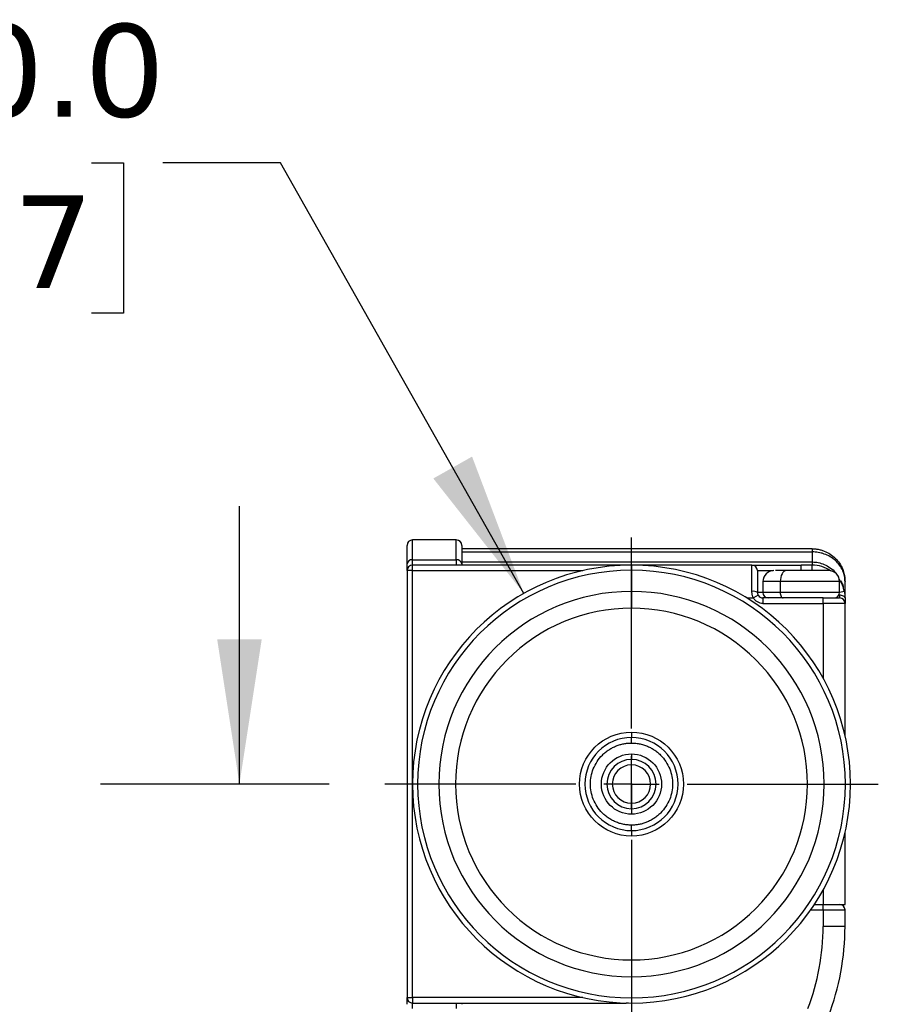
# Model space of a CAD drawing. Header units: millimetres. Extents: x 25 to 1092, y 25 to 838.
# Tile 63 of 81: x 500 to 579, y 558 to 648. Entities that reach past the tile are written whole.
import ezdxf

# ---------------------------------------------------------------- set-up
doc = ezdxf.new("R2010")
doc.units = ezdxf.units.MM
doc.header["$LTSCALE"] = 4
doc.linetypes.add('SLD-Center', pattern=[19.05, 15.24, -1.27, 1.27, -1.27])
doc.linetypes.add('SLD-Solid', pattern=[0])
doc.layers.add('CENTER', color=40, linetype='SLD-Center')
doc.layers.add('DIMENSIONS', color=140, linetype='SLD-Solid', lineweight=25)
doc.styles.add('SLDTEXTSTYLE0', font='VERDANA.TTF')
doc.dimstyles.new('SLDDIMSTYLE2', dxfattribs={"dimtxt": 8.632031, "dimasz": 13.208, "dimexe": 0, "dimexo": 0.0625, "dimgap": 2.158008, "dimtad": 0, "dimtih": 1, "dimtoh": 1, "dimrnd": 1e-09, "dimzin": 12, "dimdsep": 46, "dimtxsty": 'SLDTEXTSTYLE0', "dimsah": 1, "dimcen": 0.09, "dimadec": 0, "dimazin": 3, "dimtfac": 1, "dimtmove": 0, "dimatfit": 0, "dimfxl": 0, "dimfrac": 2, "dimtolj": 1, "dimtzin": 12, "dimarcsym": 0})
doc.dimstyles.new('SLDDIMSTYLE5', dxfattribs={"dimtxt": 8.632031, "dimasz": 13.208, "dimexe": 0, "dimexo": 0.0625, "dimgap": 2.158008, "dimtad": 0, "dimtih": 1, "dimtoh": 1, "dimrnd": 1e-09, "dimzin": 4, "dimdsep": 46, "dimtxsty": 'SLDTEXTSTYLE0', "dimsah": 1, "dimcen": 0, "dimadec": 0, "dimazin": 1, "dimtfac": 1, "dimtofl": 0, "dimtmove": 0, "dimatfit": 3, "dimfxl": 0, "dimfrac": 2, "dimtolj": 1, "dimtzin": 12, "dimarcsym": 0})

# ---------------------------------------------------------------- blocks, each defined once
blk = doc.blocks.new('_D_12')
at = {"layer": 'DIMENSIONS'}
for p, q in [((481.317, 634.687), (478.419, 634.687)), ((478.419, 634.687), (478.419, 620.967)), ((506.968, 634.687), (509.867, 634.687)), ((509.867, 634.687), (509.867, 620.967)), ((524.227, 634.687), (513.485, 634.687)), ((546.439, 595.352), (524.227, 634.687)), ((478.419, 620.967), (481.317, 620.967)), ((509.867, 620.967), (506.968, 620.967))]:
    blk.add_line(p, q, dxfattribs=at)
blk.add_solid([(546.439, 595.352), (541.714, 607.852), (538.175, 605.854)], dxfattribs=at)
at = {"layer": 'DIMENSIONS', "char_height": 8.4667, "attachment_point": 1, "style": 'SLDTEXTSTYLE0'}
for s, insert in [('%%c', (474.801, 647.373)), ('40.0', (487.834, 647.373)), ('1.57', (481.317, 631.721))]:
    blk.add_mtext(s, dxfattribs=dict(at, insert=insert))
blk = doc.blocks.new('_D_13')
at = {"layer": 'DIMENSIONS'}
for p, q in [((520.47, 577.937), (520.47, 603.337)), ((528.653, 577.937), (507.77, 577.937)), ((531.193, 555.637), (507.77, 555.637)), ((520.47, 520.859), (520.47, 555.637)), ((466.186, 520.859), (463.288, 520.859)), ((463.288, 520.859), (463.288, 507.14)), ((491.837, 520.859), (494.736, 520.859)), ((494.736, 520.859), (494.736, 507.14)), ((507.398, 520.859), (520.47, 520.859)), ((463.288, 507.14), (466.186, 507.14)), ((494.736, 507.14), (491.837, 507.14))]:
    blk.add_line(p, q, dxfattribs=at)
for points in [[(520.47, 577.937), (522.502, 591.145), (518.438, 591.145)], [(520.47, 555.637), (518.438, 542.429), (522.502, 542.429)]]:
    blk.add_solid(points, dxfattribs=at)
at = {"layer": 'DIMENSIONS', "char_height": 8.4667, "attachment_point": 1, "style": 'SLDTEXTSTYLE0'}
for s, insert in [('22.3', (466.186, 533.545)), ('0.88', (466.186, 517.894))]:
    blk.add_mtext(s, dxfattribs=dict(at, insert=insert))
blk = doc.blocks.new('SW_CENTERMARKSYMBOL_14')
at = {"layer": 'CENTER', "color": 0}
for p, q in [((0, 5.08), (0, 22.54)), ((0, 0), (0, 2.54)), ((-5.08, 0), (-22.54, 0)), ((0, 0), (-2.54, 0)), ((0, 0), (0, -2.54)), ((0, 0), (2.54, 0)), ((5.08, 0), (22.54, 0)), ((0, -5.08), (0, -22.54))]:
    blk.add_line(p, q, dxfattribs=at)

msp = doc.modelspace()

# ---------------------------------------------------------------- linework, layer by layer
for p, q in [((536.273, 598.431), (536.273, 600.237)), ((540.273, 600.237), (536.273, 600.237)), ((540.273, 598.431), (540.273, 600.237)), ((572.773, 599.437), (540.773, 599.437)), ((540.773, 599.144), (572.773, 599.144)), ((572.773, 599.437), (572.773, 599.144)), ((572.773, 599.144), (572.773, 598.23)), ((536.273, 597.937), (536.273, 598.431)), ((536.273, 598.431), (540.273, 598.431)), ((540.273, 598.431), (540.273, 597.937)), ((540.773, 598.23), (572.773, 598.23)), ((572.773, 598.23), (572.773, 597.937)), ((535.773, 597.437), (535.773, 558.437)), ((536.273, 597.437), (535.773, 597.437)), ((536.273, 597.437), (536.273, 597.937)), ((555.773, 597.937), (536.273, 597.937)), ((536.273, 558.437), (536.273, 597.437)), ((536.273, 597.437), (551.828, 597.437)), ((540.773, 598.055), (540.773, 597.937)), ((555.983, 597.935), (555.773, 597.937)), ((567.273, 597.937), (555.773, 597.937)), ((555.773, 597.93), (555.773, 597.937)), ((556.273, 597.937), (556.273, 597.469)), ((556.273, 597.469), (556.273, 595.536)), ((567.273, 595.537), (567.273, 597.937)), ((567.773, 597.437), (569.215, 597.437)), ((571.773, 597.437), (571.773, 597.937)), ((572.773, 597.937), (571.773, 597.937)), ((572.773, 597.437), (572.773, 597.937)), ((568.273, 596.437), (568.273, 595.437)), ((569.858, 596.437), (568.273, 596.437)), ((569.858, 596.437), (569.858, 595.437)), ((575.273, 596.437), (569.858, 596.437)), ((575.273, 595.437), (575.273, 596.437)), ((575.773, 594.937), (575.773, 596.437)), ((556.273, 595.536), (556.273, 594.004)), ((575.712, 595.537), (575.273, 595.447)), ((566.808, 594.937), (567.406, 594.937)), ((567.839, 595.187), (567.406, 594.937)), ((568.273, 595.437), (567.773, 595.437)), ((569.858, 595.437), (568.273, 595.437)), ((573.773, 594.937), (568.273, 594.937)), ((568.273, 594.937), (568.273, 594.437)), ((575.273, 595.437), (569.858, 595.437)), ((573.773, 594.437), (573.773, 594.937)), ((575.273, 595.187), (575.273, 594.937)), ((568.273, 594.437), (573.773, 594.437)), ((575.773, 594.437), (573.773, 594.437)), ((573.773, 594.437), (573.773, 587.619)), ((575.773, 582.381), (575.773, 594.437)), ((556.273, 582.687), (556.273, 582.187)), ((556.273, 581.687), (556.273, 582.187)), ((556.273, 580.687), (556.273, 580.187)), ((556.273, 579.687), (556.273, 580.187)), ((556.273, 577.987), (556.273, 579.687)), ((556.273, 576.187), (556.273, 577.887)), ((556.273, 575.687), (556.273, 576.187)), ((556.273, 575.687), (556.273, 575.187)), ((556.273, 573.687), (556.273, 574.187)), ((556.273, 573.687), (556.273, 573.187)), ((575.773, 566.937), (575.773, 573.493)), ((573.773, 568.254), (573.773, 566.937)), ((572.976, 566.937), (573.773, 566.937)), ((573.773, 566.437), (573.773, 566.937)), ((573.773, 566.937), (575.773, 566.937)), ((572.636, 566.437), (573.773, 566.437)), ((573.773, 566.437), (573.773, 564.937)), ((573.773, 566.437), (575.773, 566.437)), ((575.773, 564.937), (575.773, 566.437)), ((575.773, 564.937), (573.773, 564.937)), ((556.273, 561.869), (556.273, 560.337)), ((556.273, 560.337), (556.273, 558.405)), ((535.773, 558.437), (536.273, 558.437)), ((536.273, 558.437), (536.273, 557.937)), ((551.828, 558.437), (536.273, 558.437)), ((536.273, 557.937), (555.773, 557.937)), ((536.273, 557.442), (536.273, 557.937)), ((540.273, 557.937), (540.273, 557.442)), ((540.773, 557.937), (540.773, 557.818)), ((555.773, 557.937), (555.773, 557.943)), ((555.983, 557.939), (555.773, 557.937)), ((556.273, 558.405), (556.273, 557.937))]:
    msp.add_line(p, q)
at = {"flags": 128}
for points in [[(570.405, 597.437), (570.298, 597.418), (570.196, 597.361), (570.101, 597.268), (570.018, 597.144), (569.95, 596.992), (569.9, 596.819), (569.869, 596.632), (569.858, 596.437)], [(569.858, 595.437), (569.863, 595.339), (569.879, 595.245), (569.904, 595.159), (569.938, 595.083), (569.98, 595.021), (570.027, 594.975), (570.078, 594.946), (570.132, 594.937)], [(575.773, 594.937), (575.763, 594.986), (575.734, 595.032), (575.688, 595.076), (575.626, 595.114), (575.55, 595.145), (575.464, 595.168), (575.37, 595.182), (575.273, 595.187)]]:
    msp.add_lwpolyline(points, dxfattribs=at)
for centre, radius, start, end in [((536.273, 599.737), 0.5, 90, 180), ((540.273, 599.737), 0.5, 0, 90), ((536.218, 597.983), 0.452, 83.10898, 170.82771), ((540.327, 597.983), 0.452, 9.17229, 96.89102), ((536.273, 597.437), 0.5, 90, 180), ((556.273, 577.937), 20, 90, 270), ((556.273, 577.937), 19.532, 90, 270), ((556.273, 577.937), 20, 270, 90), ((556.273, 577.937), 19.532, 270, 90), ((567.273, 597.437), 0.5, 0, 90), ((569.273, 596.437), 1, 90, 180), ((572.773, 594.937), 3, 55.85931, 90), ((574.273, 596.437), 1, 0, 90), ((572.773, 594.937), 3, 11.53696, 34.14069), ((556.273, 577.937), 17.599, 90, 270), ((556.273, 577.937), 17.599, 270, 90), ((567.393, 594.837), 0.71, 57.65256, 99.72758), ((568.273, 595.437), 0.5, 210, 270), ((568.773, 595.437), 0.5, 180, 270), ((574.773, 595.437), 0.5, 270, 0), ((575.273, 594.437), 0.5, 0, 90), ((556.273, 577.937), 4.25, 90, 270), ((556.273, 577.937), 4.25, 270, 90), ((556.273, 577.937), 2.25, 90, 270), ((556.273, 577.937), 2.25, 270, 90), ((556.273, 577.937), 1.75, 90, 270), ((556.273, 577.937), 1.75, 270, 90), ((556.273, 577.937), 0.05, 90, 270), ((556.273, 577.937), 0.05, 270, 90), ((575.273, 566.437), 0.5, 0, 90), ((552.773, 564.937), 23, 339.07517, 0), ((536.273, 558.437), 0.5, 180, 270)]:
    msp.add_arc(centre, radius, start, end)
for points in [[(535.773, 598.055), (535.773, 599.139), (535.773, 599.737), (535.773, 599.737)], [(540.773, 599.737), (540.773, 599.737), (540.773, 599.139), (540.773, 598.055)], [(535.773, 597.437), (535.773, 597.437), (535.773, 597.656), (535.773, 598.055)], [(567.273, 597.937), (567.273, 597.937), (569.289, 597.937), (571.773, 597.937)], [(568.273, 594.437), (567.915, 594.437), (567.585, 594.627), (567.406, 594.937)], [(567.773, 595.437), (567.773, 595.35), (567.795, 595.263), (567.839, 595.187)], [(575.773, 594.937), (575.773, 594.627), (575.773, 594.437), (575.773, 594.437)], [(573.773, 566.937), (574.6, 566.937), (575.273, 566.937), (575.273, 566.937)], [(572.388, 557.437), (573.303, 559.831), (573.773, 562.373), (573.773, 564.937)], [(535.773, 557.818), (535.773, 558.217), (535.773, 558.437), (535.773, 558.437)]]:
    msp.add_open_spline(points, degree=3)
for points, knots in [([(572.773, 599.437), (572.826, 599.436), (572.933, 599.434), (573.093, 599.421), (573.252, 599.4), (573.411, 599.369), (573.569, 599.331), (573.724, 599.283), (574.014, 599.178), (574.429, 598.963), (574.899, 598.581), (575.293, 598.103), (575.516, 597.676), (575.641, 597.327), (575.708, 597.076), (575.761, 596.774), (575.769, 596.554), (575.773, 596.437)], [0, 0, 0, 0, 0.033334, 0.066791, 0.100379, 0.134105, 0.167975, 0.201997, 0.236177, 0.361844, 0.494171, 0.617807, 0.755873, 0.8017, 0.857665, 0.923766, 1, 1, 1, 1]), ([(575.773, 596.437), (575.771, 596.492), (575.769, 596.598), (575.754, 596.751), (575.731, 596.893), (575.702, 597.023), (575.67, 597.142), (575.635, 597.249), (575.599, 597.345), (575.499, 597.586), (575.293, 597.94), (574.899, 598.372), (574.429, 598.716), (573.978, 598.927), (573.609, 599.041), (573.333, 599.1), (573.053, 599.137), (572.866, 599.142), (572.773, 599.144)], [0, 0, 0, 0, 0.039397, 0.07626, 0.110587, 0.142379, 0.171635, 0.198357, 0.222543, 0.244195, 0.382251, 0.505896, 0.638212, 0.763887, 0.823579, 0.882803, 0.941597, 1, 1, 1, 1]), ([(572.773, 598.23), (572.96, 598.218), (573.339, 598.195), (573.901, 598.012), (574.422, 597.699), (574.809, 597.419), (574.935, 597.198), (574.954, 597.164)], [0, 0, 0, 0, 0.22156, 0.448123, 0.691325, 0.952301, 1, 1, 1, 1]), ([(567.773, 597.437), (567.773, 597.437), (567.773, 597.238), (567.773, 596.509), (567.773, 596.001), (567.773, 595.437)], [0, 0, 0, 0, 0.5, 0.5, 1, 1, 1, 1]), ([(570.405, 597.437), (570.164, 597.437), (569.791, 597.437), (569.514, 597.437), (569.452, 597.437), (569.439, 597.437)], [0, 0, 0, 0, 0.592531, 0.914752, 1, 1, 1, 1]), ([(574.272, 597.437), (574.282, 597.437), (573.783, 597.437), (572.165, 597.437), (571.177, 597.437), (570.405, 597.437)], [0, 0, 0, 0, 0.5, 0.5, 1, 1, 1, 1]), ([(575.351, 596.501), (575.436, 596.389), (575.573, 596.207), (575.596, 595.987), (575.605, 595.903)], [0, 0, 0, 0, 0.619712, 1, 1, 1, 1]), ([(567.406, 594.937), (567.392, 594.968), (567.364, 595.03), (567.331, 595.127), (567.305, 595.227), (567.286, 595.328), (567.275, 595.432), (567.273, 595.502), (567.273, 595.537)], [0, 0, 0, 0, 0.1645192, 0.3286158, 0.493263, 0.6594244, 0.8280376, 1, 1, 1, 1]), ([(575.712, 595.537), (575.719, 595.502), (575.732, 595.432), (575.747, 595.328), (575.759, 595.227), (575.767, 595.127), (575.772, 595.03), (575.772, 594.968), (575.773, 594.937)], [0, 0, 0, 0, 0.171962, 0.340576, 0.506737, 0.671384, 0.835481, 1, 1, 1, 1]), ([(573.773, 594.937), (573.81, 594.937), (573.886, 594.937), (573.998, 594.937), (574.109, 594.937), (574.218, 594.937), (574.385, 594.937), (574.602, 594.937), (574.84, 594.937), (575.035, 594.937), (575.159, 594.937), (575.229, 594.937), (575.266, 594.937), (575.27, 594.937), (575.273, 594.937)], [0, 0, 0, 0, 0.048277, 0.096159, 0.14392, 0.191837, 0.240186, 0.370003, 0.500048, 0.629866, 0.759911, 0.840105, 0.919707, 1, 1, 1, 1]), ([(556.273, 594.004), (552.011, 594.004), (547.924, 592.311), (541.898, 586.285), (540.205, 582.198), (540.205, 573.676), (541.898, 569.589), (547.924, 563.562), (552.011, 561.869), (556.273, 561.869)], [0, 0, 0, 0, 0.25, 0.25, 0.5, 0.5, 0.75, 0.75, 1, 1, 1, 1]), ([(556.273, 561.869), (560.534, 561.869), (564.621, 563.562), (570.647, 569.589), (572.34, 573.676), (572.34, 582.198), (570.647, 586.285), (564.621, 592.311), (560.534, 594.004), (556.273, 594.004)], [0, 0, 0, 0, 0.25, 0.25, 0.5, 0.5, 0.75, 0.75, 1, 1, 1, 1]), ([(556.273, 573.187), (553.651, 573.187), (551.523, 575.315), (551.523, 580.558), (553.651, 582.687), (556.273, 582.687)], [0, 0, 0, 0, 0.5, 0.5, 1, 1, 1, 1]), ([(556.273, 582.687), (558.894, 582.687), (561.023, 580.558), (561.023, 575.315), (558.894, 573.187), (556.273, 573.187)], [0, 0, 0, 0, 0.5, 0.5, 1, 1, 1, 1]), ([(556.273, 574.187), (556.205, 574.188), (556.07, 574.19), (555.868, 574.207), (555.669, 574.233), (555.471, 574.271), (555.276, 574.319), (555.082, 574.379), (554.837, 574.468), (554.545, 574.601), (554.215, 574.794), (553.904, 575.021), (553.521, 575.366), (553.115, 575.866), (552.77, 576.532), (552.566, 577.23), (552.501, 577.937), (552.566, 578.644), (552.77, 579.341), (553.115, 580.008), (553.521, 580.507), (553.904, 580.853), (554.215, 581.079), (554.544, 581.272), (554.883, 581.426), (555.225, 581.544), (555.569, 581.626), (555.918, 581.677), (556.154, 581.684), (556.273, 581.687)], [0, 0, 0, 0, 0.017277, 0.0344304, 0.0515099, 0.068566, 0.0856492, 0.1028098, 0.1200976, 0.152252, 0.1844512, 0.2172898, 0.2501741, 0.3158091, 0.3800802, 0.4400248, 0.5000145, 0.5599591, 0.6199487, 0.6842198, 0.7498548, 0.7826935, 0.8155778, 0.8477322, 0.8799314, 0.9100753, 0.9399546, 0.9698395, 1, 1, 1, 1]), ([(556.273, 581.687), (556.34, 581.686), (556.475, 581.684), (556.677, 581.667), (556.876, 581.64), (557.074, 581.603), (557.269, 581.554), (557.463, 581.495), (557.708, 581.405), (558, 581.272), (558.33, 581.08), (558.641, 580.853), (559.024, 580.507), (559.43, 580.008), (559.775, 579.342), (559.979, 578.644), (560.044, 577.937), (559.979, 577.23), (559.775, 576.532), (559.43, 575.866), (559.024, 575.367), (558.641, 575.021), (558.33, 574.794), (558.001, 574.601), (557.663, 574.448), (557.32, 574.33), (556.976, 574.247), (556.627, 574.196), (556.391, 574.19), (556.273, 574.187)], [0, 0, 0, 0, 0.017277, 0.03443, 0.05151, 0.068566, 0.085649, 0.10281, 0.120098, 0.152252, 0.184451, 0.21729, 0.250174, 0.315809, 0.38008, 0.440025, 0.500014, 0.559959, 0.619949, 0.68422, 0.749855, 0.782693, 0.815578, 0.847732, 0.879931, 0.910075, 0.939955, 0.969839, 1, 1, 1, 1]), ([(556.273, 575.187), (554.755, 575.187), (553.523, 576.419), (553.523, 579.455), (554.755, 580.687), (556.273, 580.687)], [0, 0, 0, 0, 0.5, 0.5, 1, 1, 1, 1]), ([(556.273, 580.687), (557.79, 580.687), (559.023, 579.455), (559.023, 576.419), (557.79, 575.187), (556.273, 575.187)], [0, 0, 0, 0, 0.5, 0.5, 1, 1, 1, 1])]:
    msp.add_open_spline(points, degree=3, knots=knots)

# ---------------------------------------------------------------- block references
at = {"layer": 'CENTER'}
msp.add_blockref('SW_CENTERMARKSYMBOL_14', (556.273, 577.937), dxfattribs=at)

# ---------------------------------------------------------------- dimensions: what is measured, and where the dimension line sits
at = {"layer": 'DIMENSIONS'}
dim = msp.add_diameter_dim_2p(p1=(566.107, 560.521), p2=(546.439, 595.352), dimstyle='SLDDIMSTYLE5', dxfattribs=at)
dim.commit()
dim.dimension.update_dxf_attribs({"geometry": '_D_12', "text_midpoint": (494.143, 634.687), "dimtype": 163})
dim = msp.add_linear_dim(base=(520.47, 555.637), p1=(533.733, 577.937), p2=(536.273, 555.637), angle=90, dimstyle='SLDDIMSTYLE2', dxfattribs=at)
dim.commit()
dim.dimension.update_dxf_attribs({"geometry": '_D_13', "text_midpoint": (520.47, 520.859), "dimtype": 160})

doc.saveas('drawing.dxf')
